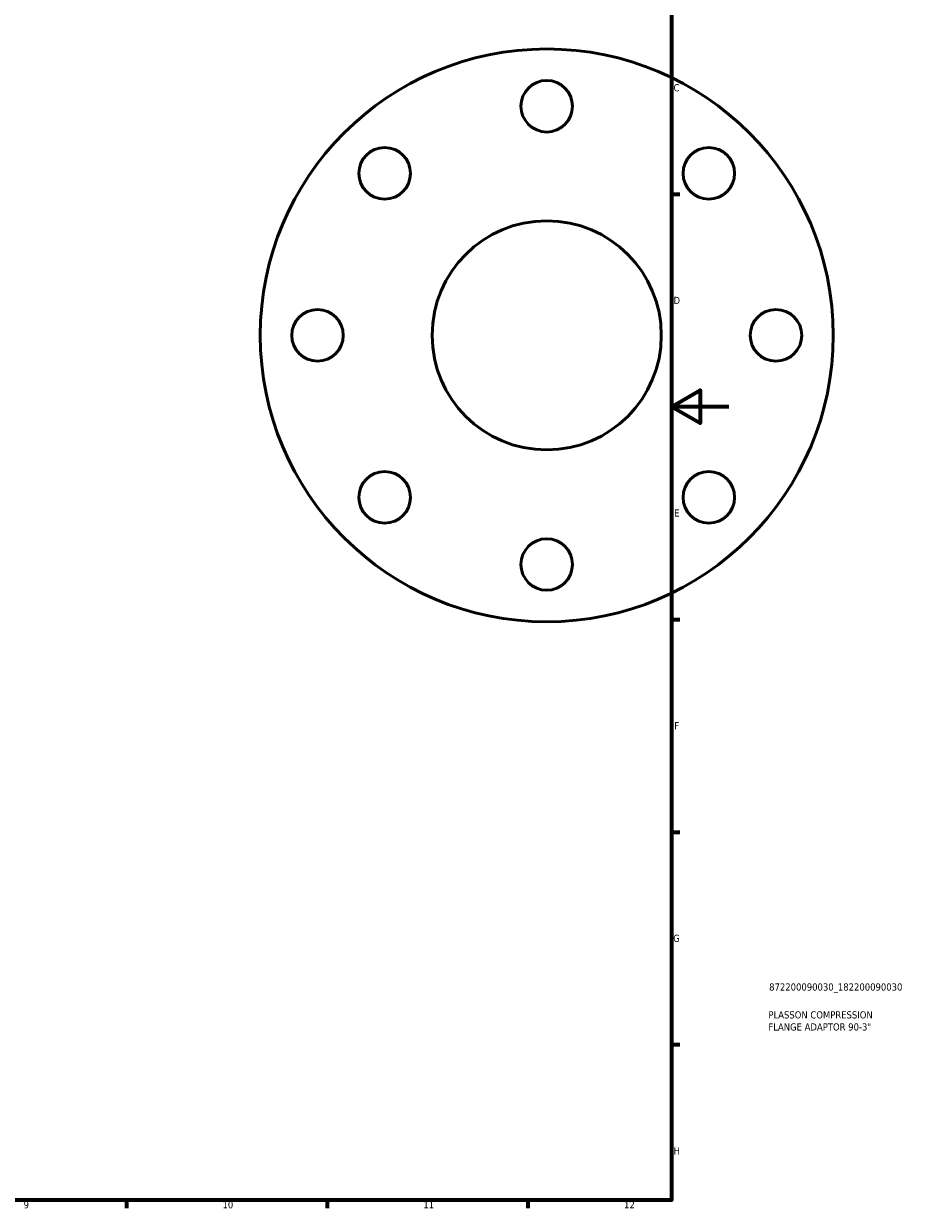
# Model space of a CAD drawing. Header units: millimetres. Extents: x -123 to 939, y -100 to 782.
# Tile 4 of 6: x 595 to 902, y 17 to 431. Entities that reach past the tile are written whole.
import ezdxf

# ---------------------------------------------------------------- set-up
doc = ezdxf.new("R2010")
doc.units = ezdxf.units.MM
for name, color, linetype, lineweight in [('Border (ISO)', 7, 'Continuous', 70), ('Title (ISO)', 7, 'Continuous', 50), ('Visible (ISO)', 7, 'Continuous', 50)]:
    doc.layers.add(name, color=color, linetype=linetype, lineweight=lineweight)
doc.styles.add('Note Text (ISO)', font='tahoma.ttf')

# ---------------------------------------------------------------- blocks, each defined once
blk = doc.blocks.new('Borders Default Border')
at = {"layer": 'Border (ISO)'}
for p, q in [((821, 371.25), (823.9, 371.25)), ((821, 222.75), (823.9, 222.75)), ((821, 148.5), (823.9, 148.5)), ((821, 74.25), (823.9, 74.25)), ((630.75, 20), (630.75, 17.1)), ((700.83, 20), (700.83, 17.1)), ((770.92, 20), (770.92, 17.1))]:
    blk.add_line(p, q, dxfattribs=at)
at = {"layer": 'Border (ISO)', "flags": 128}
for points in [[(20, 20), (20, 574), (821, 574), (821, 20), (20, 20)], [(841, 297), (821, 297), (831, 302.77), (831, 291.23), (821, 297)]]:
    blk.add_lwpolyline(points, dxfattribs=at)
at = {"layer": 'Border (ISO)', "color": 232, "true_color": 0xca0064, "char_height": 2.5, "attachment_point": 7, "style": 'Note Text (ISO)'}
for s, insert in [('C', (821.73, 407.08)), ('D', (821.73, 332.88)), ('E', (821.94, 258.63)), ('F', (822, 184.38)), ('G', (821.61, 110.08)), ('H', (821.74, 35.88)), ('9', (594.88, 17.05)), ('10', (664.29, 17.05)), ('11', (734.37, 17.1)), ('12', (804.46, 17.1))]:
    blk.add_mtext(s, dxfattribs=dict(at, insert=insert))
blk = doc.blocks.new('Title Blocks ISO')
at = {"layer": 'Title (ISO)', "color": 232, "true_color": 0xca0064, "style": 'Note Text (ISO)'}
for tag, p in [('PART_NUMBER_001', (34.1, 73.13)), ('DESCRIPTION_001', (33.84, 63.4)), ('DESCRIPTION_002', (33.84, 59.18))]:
    blk.add_attdef(tag, p, '', height=2.5, dxfattribs=at)

msp = doc.modelspace()

# ---------------------------------------------------------------- linework, layer by layer
at = {"layer": 'Visible (ISO)'}
for centre, radius in [((777.464, 321.927), 100), ((777.464, 401.927), 9), ((720.895, 378.496), 9), ((834.032, 378.496), 9), ((777.464, 321.927), 40), ((697.464, 321.927), 9), ((857.464, 321.927), 9), ((720.895, 265.359), 9), ((834.032, 265.359), 9), ((777.464, 241.927), 9)]:
    msp.add_circle(centre, radius, dxfattribs=at)

# ---------------------------------------------------------------- block references
msp.add_blockref('Borders Default Border', (0, 0))
msp.add_blockref('Title Blocks ISO', (821, 20)).add_auto_attribs({'PART_NUMBER_001': '872200090030_182200090030', 'DESCRIPTION_001': 'PLASSON COMPRESSION', 'DESCRIPTION_002': 'FLANGE ADAPTOR 90-3"'})

doc.saveas('drawing.dxf')
